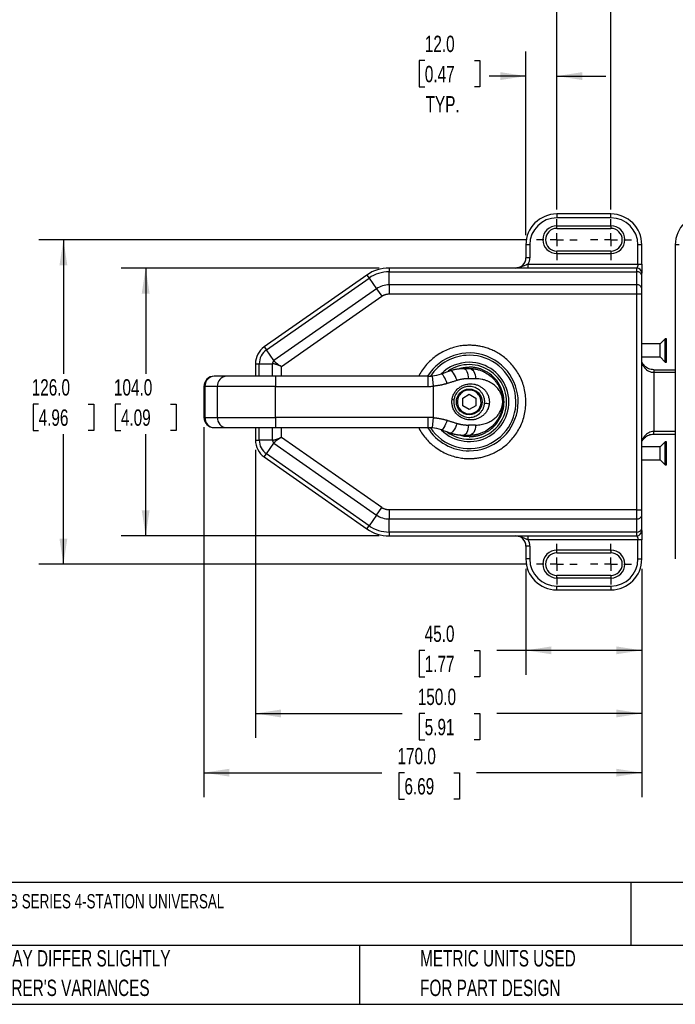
# Model space of a CAD drawing. Header units: millimetres. Extents: x 19 to 819, y 19 to 629.
# Tile 2 of 9: x 230 to 485, y 19 to 401. Entities that reach past the tile are written whole.
import ezdxf

# ---------------------------------------------------------------- set-up
doc = ezdxf.new("R2010")
doc.units = ezdxf.units.MM
doc.header["$LTSCALE"] = 3
doc.linetypes.add('CENTERX2', pattern=[20.32, 12.7, -2.54, 2.54, -2.54])
doc.layers.add('CENTER', color=40, linetype='CENTERX2')
doc.layers.add('DIMENSIONS', color=140, linetype='Continuous', lineweight=25)
doc.layers.add('TEXT', color=140, linetype='Continuous', lineweight=25)
doc.styles.add('SLDTEXTSTYLE0', font='TXT', dxfattribs={"width": 0.7})
doc.dimstyles.new('SLDDIMSTYLE0', dxfattribs={"dimtxt": 6.474023, "dimasz": 9.906, "dimexe": 0, "dimexo": 0.0625, "dimgap": 1.618506, "dimtad": 0, "dimtih": 1, "dimtoh": 1, "dimrnd": 1e-09, "dimzin": 4, "dimdsep": 46, "dimtxsty": 'SLDTEXTSTYLE0', "dimsah": 1, "dimcen": 0.09, "dimadec": 0, "dimazin": 1, "dimtfac": 1, "dimtofl": 0, "dimtmove": 0, "dimatfit": 3, "dimfxl": 0, "dimfrac": 2, "dimtolj": 1, "dimtzin": 12, "dimarcsym": 0})
doc.dimstyles.new('SLDDIMSTYLE3', dxfattribs={"dimtxt": 6.474023, "dimasz": 9.906, "dimexe": 0, "dimexo": 0.0625, "dimgap": 1.618506, "dimtad": 0, "dimtih": 1, "dimtoh": 1, "dimrnd": 1e-09, "dimzin": 4, "dimdsep": 46, "dimtxsty": 'SLDTEXTSTYLE0', "dimsah": 1, "dimcen": 0.09, "dimadec": 0, "dimazin": 1, "dimtfac": 1, "dimtmove": 0, "dimatfit": 0, "dimfxl": 0, "dimfrac": 2, "dimtolj": 1, "dimtzin": 12, "dimarcsym": 0})

# ---------------------------------------------------------------- blocks, each defined once
blk = doc.blocks.new('_D')
at = {"layer": 'DIMENSIONS'}
for p, q in [((369.56, 305), (269.37, 305)), ((278.9, 305), (278.9, 263.93)), ((269.28, 252.19), (267.1, 252.19)), ((267.1, 252.19), (267.1, 241.9)), ((288.52, 252.19), (290.69, 252.19)), ((290.69, 252.19), (290.69, 241.9)), ((267.1, 241.9), (269.28, 241.9)), ((290.69, 241.9), (288.52, 241.9)), ((278.9, 201), (278.9, 240.45)), ((369.56, 201), (269.37, 201))]:
    blk.add_line(p, q, dxfattribs=at)
for points in [[(278.9, 305), (277.37, 295.1), (280.42, 295.1)], [(278.9, 201), (280.42, 210.91), (277.37, 210.91)]]:
    blk.add_solid(points, dxfattribs=at)
at = {"layer": 'DIMENSIONS', "char_height": 6.35, "attachment_point": 1, "style": 'SLDTEXTSTYLE0'}
for s, insert in [('104.0', (266.59, 261.82)), ('4.09', (269.28, 250.09))]:
    blk.add_mtext(s, dxfattribs=dict(at, insert=insert))
blk = doc.blocks.new('_D_1')
at = {"layer": 'DIMENSIONS'}
for p, q in [((426.76, 316), (237.43, 316)), ((246.96, 316), (246.96, 263.93)), ((237.34, 252.19), (235.17, 252.19)), ((235.17, 252.19), (235.17, 241.9)), ((256.58, 252.19), (258.75, 252.19)), ((258.75, 252.19), (258.75, 241.9)), ((235.17, 241.9), (237.34, 241.9)), ((258.75, 241.9), (256.58, 241.9)), ((246.96, 190), (246.96, 240.45)), ((426.76, 190), (237.43, 190))]:
    blk.add_line(p, q, dxfattribs=at)
for points in [[(246.96, 316), (245.44, 306.1), (248.48, 306.1)], [(246.96, 190), (248.48, 199.91), (245.44, 199.91)]]:
    blk.add_solid(points, dxfattribs=at)
at = {"layer": 'DIMENSIONS', "char_height": 6.35, "attachment_point": 1, "style": 'SLDTEXTSTYLE0'}
for s, insert in [('126.0', (234.65, 261.82)), ('4.96', (237.34, 250.09))]:
    blk.add_mtext(s, dxfattribs=dict(at, insert=insert))
blk = doc.blocks.new('_D_6')
at = {"layer": 'DIMENSIONS'}
for p, q in [((426.51, 317.81), (426.51, 389.07)), ((438.51, 327.75), (438.51, 389.07)), ((387.27, 385.6), (385.09, 385.6)), ((385.09, 385.6), (385.09, 375.32)), ((406.51, 385.6), (408.68, 385.6)), ((408.68, 385.6), (408.68, 375.32)), ((426.51, 379.55), (412.3, 379.55)), ((438.51, 379.55), (457.56, 379.55)), ((385.09, 375.32), (387.27, 375.32)), ((408.68, 375.32), (406.51, 375.32))]:
    blk.add_line(p, q, dxfattribs=at)
for points in [[(426.51, 379.55), (416.61, 381.07), (416.61, 378.02)], [(438.51, 379.55), (448.42, 378.02), (448.42, 381.07)]]:
    blk.add_solid(points, dxfattribs=at)
at = {"layer": 'DIMENSIONS', "char_height": 6.35, "attachment_point": 1, "style": 'SLDTEXTSTYLE0'}
for s, insert in [('12.0', (387.27, 395.24)), ('0.47', (387.27, 383.5)), ('TYP.', (387.58, 371.76))]:
    blk.add_mtext(s, dxfattribs=dict(at, insert=insert))
blk = doc.blocks.new('_D_9')
at = {"layer": 'DIMENSIONS'}
for p, q in [((496.51, 327.75), (496.51, 431.65)), ((512.51, 327.75), (512.51, 431.65)), ((556.41, 428.18), (554.23, 428.18)), ((554.23, 428.18), (554.23, 417.89)), ((575.64, 428.18), (577.82, 428.18)), ((577.82, 428.18), (577.82, 417.89)), ((496.51, 422.13), (477.46, 422.13)), ((512.51, 422.13), (550.61, 422.13)), ((554.23, 417.89), (556.41, 417.89)), ((577.82, 417.89), (575.64, 417.89))]:
    blk.add_line(p, q, dxfattribs=at)
for points in [[(496.51, 422.13), (486.61, 423.65), (486.61, 420.6)], [(512.51, 422.13), (522.42, 420.6), (522.42, 423.65)]]:
    blk.add_solid(points, dxfattribs=at)
at = {"layer": 'DIMENSIONS', "char_height": 6.35, "attachment_point": 1, "style": 'SLDTEXTSTYLE0'}
for s, insert in [('16.0', (556.41, 437.82)), ('0.63', (556.41, 426.08)), ('(2X)', (556.59, 414.34))]:
    blk.add_mtext(s, dxfattribs=dict(at, insert=insert))
blk = doc.blocks.new('_D_10')
at = {"layer": 'DIMENSIONS'}
for p, q in [((438.51, 327.75), (438.51, 431.65)), ((459.51, 327.75), (459.51, 431.65)), ((387.27, 428.18), (385.09, 428.18)), ((385.09, 428.18), (385.09, 417.89)), ((406.51, 428.18), (408.68, 428.18)), ((408.68, 428.18), (408.68, 417.89)), ((438.51, 422.13), (412.3, 422.13)), ((459.51, 422.13), (478.56, 422.13)), ((385.09, 417.89), (387.27, 417.89)), ((408.68, 417.89), (406.51, 417.89))]:
    blk.add_line(p, q, dxfattribs=at)
for points in [[(438.51, 422.13), (428.61, 423.65), (428.61, 420.6)], [(459.51, 422.13), (469.42, 420.6), (469.42, 423.65)]]:
    blk.add_solid(points, dxfattribs=at)
at = {"layer": 'DIMENSIONS', "char_height": 6.35, "attachment_point": 1, "style": 'SLDTEXTSTYLE0'}
for s, insert in [('21.0', (387.27, 437.82)), ('0.83', (387.27, 426.08)), ('(2X)', (387.45, 414.34))]:
    blk.add_mtext(s, dxfattribs=dict(at, insert=insert))
blk = doc.blocks.new('_D_14')
at = {"layer": 'DIMENSIONS'}
for p, q in [((426.51, 188.19), (426.51, 147)), ((471.51, 188.19), (471.51, 147)), ((387.22, 156.52), (385.05, 156.52)), ((385.05, 156.52), (385.05, 146.23)), ((406.46, 156.52), (408.64, 156.52)), ((408.64, 156.52), (408.64, 146.23)), ((426.51, 156.52), (415.23, 156.52)), ((471.51, 156.52), (426.51, 156.52)), ((385.05, 146.23), (387.22, 146.23)), ((408.64, 146.23), (406.46, 146.23))]:
    blk.add_line(p, q, dxfattribs=at)
for points in [[(426.51, 156.52), (436.42, 155), (436.42, 158.04)], [(471.51, 156.52), (461.61, 158.04), (461.61, 155)]]:
    blk.add_solid(points, dxfattribs=at)
at = {"layer": 'DIMENSIONS', "char_height": 6.35, "attachment_point": 1, "style": 'SLDTEXTSTYLE0'}
for s, insert in [('45.0', (387.22, 166.16)), ('1.77', (387.22, 154.42))]:
    blk.add_mtext(s, dxfattribs=dict(at, insert=insert))
blk = doc.blocks.new('_D_15')
at = {"layer": 'DIMENSIONS'}
for p, q in [((321.51, 234.36), (321.51, 122.48)), ((471.51, 188.19), (471.51, 122.48)), ((321.51, 132), (378.45, 132)), ((387.22, 132), (385.05, 132)), ((385.05, 132), (385.05, 121.71)), ((406.46, 132), (408.64, 132)), ((408.64, 132), (408.64, 121.71)), ((471.51, 132), (415.23, 132)), ((385.05, 121.71), (387.22, 121.71)), ((408.64, 121.71), (406.46, 121.71))]:
    blk.add_line(p, q, dxfattribs=at)
for points in [[(321.51, 132), (331.42, 130.48), (331.42, 133.53)], [(471.51, 132), (461.61, 133.53), (461.61, 130.48)]]:
    blk.add_solid(points, dxfattribs=at)
at = {"layer": 'DIMENSIONS', "char_height": 6.35, "attachment_point": 1, "style": 'SLDTEXTSTYLE0'}
for s, insert in [('150.0', (384.53, 141.64)), ('5.91', (387.22, 129.9))]:
    blk.add_mtext(s, dxfattribs=dict(at, insert=insert))
blk = doc.blocks.new('_D_16')
at = {"layer": 'DIMENSIONS'}
for p, q in [((301.51, 243.19), (301.51, 99.48)), ((471.51, 188.19), (471.51, 99.48)), ((301.51, 109.01), (370.59, 109.01)), ((379.36, 109.01), (377.19, 109.01)), ((377.19, 109.01), (377.19, 98.72)), ((398.6, 109.01), (400.77, 109.01)), ((400.77, 109.01), (400.77, 98.72)), ((471.51, 109.01), (407.37, 109.01)), ((377.19, 98.72), (379.36, 98.72)), ((400.77, 98.72), (398.6, 98.72))]:
    blk.add_line(p, q, dxfattribs=at)
for points in [[(301.51, 109.01), (311.42, 107.48), (311.42, 110.53)], [(471.51, 109.01), (461.61, 110.53), (461.61, 107.48)]]:
    blk.add_solid(points, dxfattribs=at)
at = {"layer": 'DIMENSIONS', "char_height": 6.35, "attachment_point": 1, "style": 'SLDTEXTSTYLE0'}
for s, insert in [('170.0', (376.67, 118.64)), ('6.69', (379.36, 106.9))]:
    blk.add_mtext(s, dxfattribs=dict(at, insert=insert))
blk = doc.blocks.new('SW_CENTERMARKSYMBOL_5')
at = {"layer": 'CENTER', "color": 0}
for p, q in [((0, 5.08), (0, 7.94)), ((0, 0), (-2.54, 0)), ((0, 0), (0, 2.54)), ((0, 0), (0, -2.54)), ((0, 0), (2.54, 0)), ((5.08, 0), (7.94, 0)), ((-5.08, 0), (-7.94, 0)), ((0, -5.08), (0, -7.94))]:
    blk.add_line(p, q, dxfattribs=at)
blk = doc.blocks.new('SW_CENTERMARKSYMBOL_6')
at = {"layer": 'CENTER', "color": 0}
for p, q in [((0, 5.08), (0, 7.94)), ((0, 0), (-2.54, 0)), ((0, 0), (0, 2.54)), ((0, 0), (0, -2.54)), ((0, 0), (2.54, 0)), ((5.08, 0), (7.94, 0)), ((-5.08, 0), (-7.94, 0)), ((0, -5.08), (0, -7.94))]:
    blk.add_line(p, q, dxfattribs=at)
blk = doc.blocks.new('SW_CENTERMARKSYMBOL_7')
at = {"layer": 'CENTER', "color": 0}
for p, q in [((0, 5.08), (0, 7.94)), ((0, 0), (-2.54, 0)), ((0, 0), (0, 2.54)), ((0, 0), (0, -2.54)), ((0, 0), (2.54, 0)), ((5.08, 0), (7.94, 0)), ((-5.08, 0), (-7.94, 0)), ((0, -5.08), (0, -7.94))]:
    blk.add_line(p, q, dxfattribs=at)
blk = doc.blocks.new('SW_CENTERMARKSYMBOL_8')
at = {"layer": 'CENTER', "color": 0}
for p, q in [((0, 5.08), (0, 7.94)), ((0, 0), (-2.54, 0)), ((0, 0), (0, 2.54)), ((0, 0), (0, -2.54)), ((0, 0), (2.54, 0)), ((5.08, 0), (7.94, 0)), ((-5.08, 0), (-7.94, 0)), ((0, -5.08), (0, -7.94))]:
    blk.add_line(p, q, dxfattribs=at)

msp = doc.modelspace()

# ---------------------------------------------------------------- linework, layer by layer
for p, q in [((438.515, 326.004), (438.515, 324.504)), ((459.515, 326.004), (438.515, 326.004)), ((459.515, 324.504), (459.515, 326.004)), ((459.515, 324.504), (438.515, 324.504)), ((438.515, 321.404), (459.515, 321.404)), ((438.515, 320.404), (438.515, 321.404)), ((459.515, 321.404), (459.515, 320.404)), ((438.515, 320.404), (459.515, 320.404)), ((428.015, 314.004), (426.515, 314.004)), ((426.515, 314.004), (426.515, 309.004)), ((428.015, 314.004), (428.015, 309.004)), ((471.515, 314.004), (470.015, 314.004)), ((470.015, 306.504), (470.015, 314.004)), ((471.515, 306.504), (471.515, 314.004)), ((486.015, 314.004), (484.515, 314.004)), ((484.515, 314.004), (484.515, 192.004)), ((459.515, 311.604), (438.515, 311.604)), ((438.515, 310.604), (438.515, 311.604)), ((438.515, 310.604), (459.515, 310.604)), ((459.515, 311.604), (459.515, 310.604)), ((428.015, 309.004), (426.515, 309.004)), ((427.414, 305.004), (427.414, 306.504)), ((427.414, 306.504), (470.015, 306.504)), ((470.015, 306.504), (471.515, 306.504)), ((364.77, 302.291), (324.926, 274.393)), ((364.77, 302.291), (365.61, 301.092)), ((373.373, 305.004), (373.373, 303.539)), ((469.515, 305.004), (373.373, 305.004)), ((373.373, 298.468), (373.373, 303.539)), ((373.373, 303.539), (469.515, 303.539)), ((469.515, 305.004), (469.515, 303.539)), ((469.515, 303.539), (469.515, 298.468)), ((471.515, 297.054), (471.515, 302.125)), ((325.766, 273.193), (365.61, 301.092)), ((365.61, 301.092), (368.518, 296.938)), ((373.373, 298.468), (373.373, 294.933)), ((469.515, 298.468), (373.373, 298.468)), ((469.515, 298.468), (469.515, 294.933)), ((368.518, 296.938), (328.675, 269.039)), ((368.518, 296.938), (370.546, 294.041)), ((373.373, 294.933), (469.515, 294.933)), ((469.515, 294.933), (469.515, 211.075)), ((469.515, 294.933), (471.515, 294.933)), ((471.515, 211.075), (471.515, 294.933)), ((331.586, 266.761), (370.546, 294.041)), ((478.668, 275.529), (471.515, 275.529)), ((480.642, 277.504), (478.668, 275.529)), ((478.668, 270.479), (478.668, 275.529)), ((481.142, 277.504), (480.642, 277.504)), ((480.642, 268.504), (480.642, 277.504)), ((481.142, 273.004), (481.142, 277.504)), ((324.926, 274.393), (325.766, 273.193)), ((328.675, 269.039), (325.766, 273.193)), ((481.142, 268.504), (481.142, 273.004)), ((321.515, 267.839), (321.515, 263.004)), ((321.515, 267.839), (322.979, 267.839)), ((322.979, 267.839), (328.05, 267.839)), ((322.979, 263.004), (322.979, 267.839)), ((328.05, 267.839), (328.05, 263.004)), ((471.515, 270.479), (478.668, 270.479)), ((478.668, 270.479), (480.642, 268.504)), ((480.642, 268.504), (481.142, 268.504)), ((331.586, 263.004), (331.586, 266.761)), ((402.16, 266.004), (404.515, 266.004)), ((476.142, 265.504), (476.142, 264.504)), ((476.142, 265.504), (484.515, 265.504)), ((476.142, 264.504), (476.142, 241.504)), ((476.142, 264.504), (484.515, 264.504)), ((310.326, 263.004), (305.515, 263.004)), ((329.271, 263.004), (310.326, 263.004)), ((382.311, 263.004), (329.271, 263.004)), ((329.271, 263.004), (329.271, 259.004)), ((388.628, 263.004), (382.311, 263.004)), ((388.628, 259.004), (388.628, 263.004)), ((390.118, 263.078), (390.515, 259.098)), ((406.95, 262.004), (404.185, 262.004)), ((301.515, 259.004), (301.515, 247.004)), ((301.906, 259.004), (301.515, 259.004)), ((301.906, 259.004), (301.906, 247.004)), ((306.717, 259.004), (301.906, 259.004)), ((329.271, 259.004), (306.717, 259.004)), ((306.717, 259.004), (306.717, 247.004)), ((329.271, 247.004), (329.271, 259.004)), ((329.271, 259.004), (388.628, 259.004)), ((390.515, 259.098), (390.515, 246.91)), ((401.965, 254.476), (404.515, 255.948)), ((401.965, 251.532), (401.965, 254.476)), ((404.515, 255.948), (407.065, 254.476)), ((407.065, 254.476), (407.065, 251.532)), ((404.515, 250.059), (401.965, 251.532)), ((407.065, 251.532), (404.515, 250.059)), ((301.515, 247.004), (301.906, 247.004)), ((301.906, 247.004), (306.717, 247.004)), ((306.717, 247.004), (329.271, 247.004)), ((388.628, 247.004), (329.271, 247.004)), ((329.271, 247.004), (329.271, 243.004)), ((388.628, 243.004), (388.628, 247.004)), ((390.515, 246.91), (390.118, 242.93)), ((305.515, 243.004), (310.326, 243.004)), ((310.326, 243.004), (329.271, 243.004)), ((321.515, 243.004), (321.515, 238.168)), ((322.979, 238.168), (322.979, 243.004)), ((328.05, 243.004), (328.05, 238.168)), ((329.271, 243.004), (382.311, 243.004)), ((331.586, 239.247), (331.586, 243.004)), ((382.311, 243.004), (388.628, 243.004)), ((406.95, 244.004), (404.185, 244.004)), ((476.142, 240.504), (476.142, 241.504)), ((484.515, 241.504), (476.142, 241.504)), ((321.515, 238.168), (322.979, 238.168)), ((328.05, 238.168), (322.979, 238.168)), ((370.546, 211.966), (331.586, 239.247)), ((404.515, 240.004), (402.16, 240.004)), ((476.142, 240.504), (484.515, 240.504)), ((480.642, 237.504), (478.668, 235.529)), ((481.142, 237.504), (480.642, 237.504)), ((480.642, 228.504), (480.642, 237.504)), ((481.142, 233.004), (481.142, 237.504)), ((325.766, 232.815), (328.675, 236.969)), ((328.675, 236.969), (368.518, 209.07)), ((478.668, 235.529), (471.515, 235.529)), ((478.668, 230.479), (478.668, 235.529)), ((324.926, 231.615), (325.766, 232.815)), ((324.926, 231.615), (364.77, 203.717)), ((365.61, 204.916), (325.766, 232.815)), ((471.515, 230.479), (478.668, 230.479)), ((478.668, 230.479), (480.642, 228.504)), ((481.142, 228.504), (481.142, 233.004)), ((480.642, 228.504), (481.142, 228.504)), ((368.518, 209.07), (370.546, 211.966)), ((469.515, 211.075), (373.373, 211.075)), ((373.373, 211.075), (373.373, 207.539)), ((469.515, 211.075), (471.515, 211.075)), ((469.515, 211.075), (469.515, 207.539)), ((368.518, 209.07), (365.61, 204.916)), ((373.373, 207.539), (469.515, 207.539)), ((373.373, 202.468), (373.373, 207.539)), ((469.515, 207.539), (469.515, 202.468)), ((471.515, 203.883), (471.515, 208.954)), ((364.77, 203.717), (365.61, 204.916)), ((469.515, 202.468), (373.373, 202.468)), ((373.373, 202.468), (373.373, 201.004)), ((373.373, 201.004), (469.515, 201.004)), ((427.414, 199.504), (427.414, 201.004)), ((470.015, 199.504), (427.414, 199.504)), ((469.515, 202.468), (469.515, 201.004)), ((471.515, 199.504), (470.015, 199.504)), ((470.015, 192.004), (470.015, 199.504)), ((471.515, 192.004), (471.515, 199.504)), ((428.015, 197.004), (426.515, 197.004)), ((426.515, 197.004), (426.515, 192.004)), ((428.015, 197.004), (428.015, 192.004)), ((459.515, 195.404), (438.515, 195.404)), ((438.515, 194.404), (438.515, 195.404)), ((459.515, 195.404), (459.515, 194.404)), ((428.015, 192.004), (426.515, 192.004)), ((438.515, 194.404), (459.515, 194.404)), ((470.015, 192.004), (471.515, 192.004)), ((438.515, 184.604), (438.515, 185.604)), ((459.515, 185.604), (438.515, 185.604)), ((459.515, 184.604), (438.515, 184.604)), ((459.515, 185.604), (459.515, 184.604)), ((438.515, 181.504), (459.515, 181.504)), ((438.515, 180.004), (438.515, 181.504)), ((438.515, 180.004), (459.515, 180.004)), ((459.515, 181.504), (459.515, 180.004))]:
    msp.add_line(p, q)
at = {"flags": 128}
for points in [[(395.928, 260.15), (395.643, 260.916), (395.337, 261.651), (395.022, 262.323), (394.711, 262.904), (394.418, 263.369), (394.154, 263.7), (393.931, 263.882), (393.758, 263.909)], [(399.768, 261.341), (399.483, 262.133), (399.15, 262.891), (398.783, 263.58), (398.4, 264.169), (398.016, 264.633), (397.649, 264.951), (397.315, 265.109), (397.029, 265.099)], [(402.16, 266.004), (402.555, 265.927), (402.935, 265.699), (403.285, 265.33), (403.592, 264.832), (403.844, 264.226), (404.031, 263.535), (404.146, 262.784), (404.185, 262.004)], [(404.515, 266.004), (404.99, 265.927), (405.447, 265.699), (405.868, 265.33), (406.237, 264.832), (406.539, 264.226), (406.764, 263.535), (406.903, 262.784), (406.95, 262.004)], [(395.928, 245.858), (395.643, 245.091), (395.337, 244.357), (395.022, 243.685), (394.711, 243.104), (394.418, 242.639), (394.154, 242.308), (393.931, 242.125), (393.758, 242.099)], [(399.768, 244.667), (399.483, 243.874), (399.15, 243.117), (398.783, 242.428), (398.4, 241.838), (398.016, 241.374), (397.649, 241.057), (397.315, 240.899), (397.029, 240.909)], [(404.185, 244.004), (404.146, 243.224), (404.031, 242.473), (403.844, 241.782), (403.592, 241.175), (403.285, 240.678), (402.935, 240.308), (402.555, 240.081), (402.16, 240.004)], [(406.95, 244.004), (406.903, 243.224), (406.764, 242.473), (406.539, 241.782), (406.237, 241.175), (405.868, 240.678), (405.447, 240.308), (404.99, 240.081), (404.515, 240.004)]]:
    msp.add_lwpolyline(points, dxfattribs=at)
msp.add_circle((404.515, 253.004), 5)
for centre, radius, start, end in [((438.515, 314.004), 12, 90, 180), ((459.515, 314.004), 12, 0, 90), ((496.515, 314.004), 12, 90, 180), ((438.515, 314.004), 10.5, 90, 180), ((438.515, 316.004), 5.4, 90, 270), ((459.515, 314.004), 10.5, 0, 90), ((459.515, 316.004), 5.4, 270, 90), ((438.515, 316.004), 4.4, 90, 270), ((459.515, 316.004), 4.4, 270, 90), ((422.515, 309.004), 4, 270, 0), ((422.515, 309.004), 5.5, 332.9643, 0), ((373.373, 290.004), 15, 90, 125), ((373.373, 290.004), 13.536, 90, 125), ((469.515, 303.004), 2, 0, 90), ((469.765, 301.772), 1.785, 11.42175, 98.04947), ((373.373, 290.004), 8.464, 90, 125), ((469.765, 296.701), 1.785, 11.42175, 98.04947), ((329.515, 267.839), 8, 125, 180), ((329.515, 267.839), 6.536, 125, 180), ((404.515, 253.004), 19, 270, 148.24314), ((404.515, 253.004), 18.121, 213.57179, 90), ((404.515, 253.004), 18.121, 90, 146.42821), ((404.515, 253.004), 15.379, 90, 134.95184), ((404.515, 253.004), 15.379, 225.15378, 90), ((404.515, 253.004), 14.5, 233.97261, 90), ((404.515, 253.004), 14.5, 90, 124.13274), ((305.515, 259.004), 4, 90, 180), ((305.703, 259.207), 3.802, 92.83011, 183.05971), ((310.514, 259.207), 3.802, 92.83011, 183.05971), ((388.628, 278.004), 15, 270, 275.70079), ((388.628, 278.004), 19, 270, 275.70079), ((404.515, 253.004), 4.6, 30, 210), ((397.402, 248.694), 5.121, 77.00015, 85.19077), ((404.515, 253.004), 4.6, 210, 30), ((411.176, 249.208), 3.173, 69.77992, 102.78599), ((305.515, 247.004), 4, 180, 270), ((305.703, 246.801), 3.802, 176.94029, 267.16989), ((310.514, 246.801), 3.802, 176.94029, 267.16989), ((388.628, 228.004), 19, 84.29921, 90), ((404.515, 253.004), 19, 211.75686, 270), ((388.628, 228.004), 15, 84.29921, 90), ((329.515, 238.168), 8, 180, 235), ((329.515, 238.168), 6.536, 180, 235), ((373.373, 216.004), 8.464, 235, 270), ((469.765, 209.307), 1.785, 261.95053, 348.57825), ((373.373, 216.004), 15, 235, 270), ((373.373, 216.004), 13.536, 235, 270), ((469.765, 204.236), 1.785, 261.95053, 348.57825), ((469.515, 203.004), 2, 270, 0), ((422.515, 197.004), 4, 0, 90), ((422.515, 197.004), 5.5, 0, 27.03569), ((438.515, 190.004), 5.4, 90, 270), ((459.515, 190.004), 5.4, 270, 90), ((438.515, 192.004), 12, 180, 270), ((438.515, 192.004), 10.5, 180, 270), ((438.515, 190.004), 4.4, 90, 270), ((459.515, 190.004), 4.4, 270, 90), ((459.515, 192.004), 10.5, 270, 0), ((459.515, 192.004), 12, 270, 0)]:
    msp.add_arc(centre, radius, start, end)
for points, knots in [([(427.414, 306.504), (427.361, 306.486), (427.256, 306.45), (427.098, 306.393), (426.939, 306.333), (426.78, 306.27), (426.621, 306.205), (426.29, 306.067), (425.776, 305.836), (425.149, 305.566), (424.539, 305.341), (424.062, 305.201), (423.634, 305.108), (423.297, 305.053), (422.92, 305.013), (422.663, 305.007), (422.515, 305.004)], [0, 0, 0, 0, 0.030836, 0.0620803, 0.093735, 0.1258023, 0.1582854, 0.1911893, 0.3299529, 0.4842549, 0.5915562, 0.7121349, 0.7768608, 0.8492133, 0.91288, 1, 1, 1, 1]), ([(470.015, 306.504), (470.014, 306.466), (470.014, 306.391), (470.007, 306.279), (469.996, 306.169), (469.981, 306.061), (469.961, 305.956), (469.927, 305.811), (469.864, 305.618), (469.771, 305.414), (469.671, 305.245), (469.601, 305.14), (469.559, 305.076), (469.534, 305.037), (469.518, 305.009), (469.516, 305.006), (469.515, 305.004)], [0, 0, 0, 0, 0.0465296, 0.0929957, 0.1394677, 0.1860152, 0.2327071, 0.2796121, 0.3859624, 0.5192601, 0.6321269, 0.7443029, 0.8043594, 0.8618929, 0.9289399, 1, 1, 1, 1]), ([(471.515, 306.504), (471.515, 305.995), (471.515, 305.562), (471.515, 304.783), (471.515, 304.437), (471.515, 303.83), (471.515, 303.567), (471.515, 303.16), (471.515, 303.004), (471.515, 303.004)], [0, 0, 0, 0, 0.25, 0.25, 0.5, 0.5, 0.75, 0.75, 1, 1, 1, 1]), ([(471.515, 302.125), (471.515, 302.165), (471.515, 302.243), (471.515, 302.351), (471.515, 302.453), (471.515, 302.546), (471.515, 302.631), (471.515, 302.708), (471.515, 302.794), (471.515, 302.88), (471.515, 302.951), (471.515, 302.996), (471.515, 303.001), (471.515, 303.004)], [0, 0, 0, 0, 0.0719773, 0.1433971, 0.2144842, 0.2854665, 0.3565728, 0.4280308, 0.5000648, 0.6256162, 0.7499742, 0.8743615, 1, 1, 1, 1]), ([(370.546, 294.041), (370.606, 294.082), (370.724, 294.163), (370.909, 294.274), (371.097, 294.378), (371.289, 294.473), (371.485, 294.559), (371.686, 294.637), (371.942, 294.723), (372.253, 294.809), (372.623, 294.88), (372.996, 294.925), (373.247, 294.93), (373.373, 294.933)], [0, 0, 0, 0, 0.071754, 0.1431737, 0.214395, 0.2855552, 0.3567915, 0.428241, 0.5000396, 0.6253632, 0.7499742, 0.8746081, 1, 1, 1, 1]), ([(471.515, 294.933), (471.515, 294.989), (471.515, 295.102), (471.515, 295.27), (471.515, 295.436), (471.515, 295.6), (471.515, 295.763), (471.515, 295.923), (471.515, 296.121), (471.515, 296.35), (471.515, 296.602), (471.515, 296.84), (471.515, 296.982), (471.515, 297.054)], [0, 0, 0, 0, 0.0719773, 0.1433971, 0.2144842, 0.2854665, 0.3565728, 0.4280308, 0.5000648, 0.6256162, 0.7499742, 0.8743615, 1, 1, 1, 1]), ([(404.515, 275.004), (403.864, 274.987), (402.52, 274.953), (400.455, 274.659), (398.254, 274.139), (395.944, 273.32), (393.573, 272.154), (391.413, 270.738), (389.518, 269.155), (387.86, 267.451), (386.38, 265.514), (385.39, 264.001), (384.994, 263.122), (384.941, 263.004)], [0, 0, 0, 0, 0.0807939, 0.166947, 0.2583794, 0.3613893, 0.4705981, 0.5858, 0.6812668, 0.776755, 0.8803298, 0.983926, 1, 1, 1, 1]), ([(404.515, 231.004), (404.678, 231.005), (405.003, 231.007), (405.491, 231.024), (405.978, 231.051), (406.465, 231.089), (406.951, 231.137), (407.822, 231.244), (409.072, 231.46), (410.749, 231.881), (412.453, 232.457), (414.234, 233.234), (416.004, 234.203), (417.795, 235.418), (419.513, 236.852), (421.166, 238.559), (422.665, 240.486), (423.994, 242.671), (425.082, 245.042), (425.897, 247.601), (426.403, 250.268), (426.571, 253.004), (426.403, 255.74), (425.898, 258.406), (425.082, 260.965), (423.994, 263.336), (422.666, 265.521), (421.166, 267.449), (419.513, 269.155), (417.795, 270.589), (416.004, 271.805), (414.235, 272.773), (412.453, 273.55), (410.749, 274.127), (409.072, 274.548), (407.742, 274.777), (406.708, 274.898), (405.979, 274.959), (405.247, 274.997), (404.759, 275.002), (404.515, 275.004)], [0, 0, 0, 0, 0.0070706, 0.0141347, 0.0211958, 0.0282574, 0.035323, 0.042396, 0.0663739, 0.0903612, 0.1173856, 0.1444185, 0.1746407, 0.2048703, 0.2382492, 0.2716356, 0.3078494, 0.3440706, 0.3824563, 0.4208495, 0.4604212, 0.5000005, 0.5395722, 0.5791516, 0.6175373, 0.6559304, 0.6921442, 0.7283655, 0.7617444, 0.7951308, 0.825353, 0.8555825, 0.8826069, 0.9096398, 0.9336178, 0.9576051, 0.968208, 0.9788003, 0.9893937, 1, 1, 1, 1]), ([(328.675, 269.039), (328.646, 269.004), (328.588, 268.934), (328.506, 268.824), (328.43, 268.711), (328.359, 268.595), (328.278, 268.449), (328.194, 268.27), (328.112, 268.057), (328.071, 267.913), (328.05, 267.839)], [0, 0, 0, 0, 0.1027386, 0.2031982, 0.3022692, 0.4009057, 0.5001071, 0.6649914, 0.8301567, 1, 1, 1, 1]), ([(331.586, 266.761), (331.513, 266.792), (331.376, 266.85), (331.182, 266.932), (331.013, 267.003), (330.869, 267.064), (330.749, 267.114), (330.511, 267.212), (330.169, 267.347), (329.706, 267.515), (329.266, 267.651), (328.879, 267.747), (328.56, 267.803), (328.295, 267.834), (328.132, 267.837), (328.05, 267.839)], [0, 0, 0, 0, 0.0577606, 0.1090897, 0.153987, 0.1924527, 0.2244869, 0.25009, 0.382898, 0.500058, 0.6289218, 0.7499587, 0.8344283, 0.9176856, 1, 1, 1, 1]), ([(328.675, 269.039), (328.703, 269), (328.76, 268.921), (328.856, 268.803), (328.962, 268.683), (329.076, 268.563), (329.257, 268.387), (329.526, 268.151), (329.89, 267.869), (330.293, 267.586), (330.679, 267.331), (331.118, 267.055), (331.407, 266.873), (331.586, 266.761)], [0, 0, 0, 0, 0.0492998, 0.0989011, 0.1488631, 0.1992441, 0.2501008, 0.3711185, 0.500009, 0.6171483, 0.7499846, 0.8460566, 1, 1, 1, 1]), ([(476.142, 265.504), (475.814, 265.523), (475.137, 265.563), (474.188, 265.87), (473.312, 266.339), (472.294, 267.214), (471.634, 268.02), (471.518, 268.617), (471.515, 268.631)], [0, 0, 0, 0, 0.1361343, 0.281137, 0.4339647, 0.608534, 0.9911854, 1, 1, 1, 1]), ([(471.515, 268.256), (471.518, 268.24), (471.634, 267.524), (472.294, 266.556), (473.312, 265.507), (474.188, 264.943), (475.137, 264.575), (475.814, 264.527), (476.142, 264.504)], [0, 0, 0, 0, 0.0088146, 0.3914659, 0.5660301, 0.7188629, 0.8638636, 1, 1, 1, 1]), ([(397.029, 265.099), (397.15, 265.142), (397.391, 265.228), (397.755, 265.344), (398.12, 265.451), (398.486, 265.549), (398.853, 265.637), (399.221, 265.715), (399.59, 265.784), (399.958, 265.843), (400.327, 265.893), (400.695, 265.934), (401.063, 265.965), (401.43, 265.988), (401.796, 266.001), (402.038, 266.003), (402.16, 266.004)], [0, 0, 0, 0, 0.07152, 0.1429885, 0.2144147, 0.2858082, 0.3571781, 0.428534, 0.4998852, 0.571241, 0.642611, 0.7140044, 0.7854307, 0.8568991, 0.9284191, 1, 1, 1, 1]), ([(400.458, 265.857), (400.55, 265.894), (401.038, 266.089), (401.976, 266.271), (403.237, 266.472), (404.088, 266.493), (404.515, 266.504)], [0, 0, 0, 0, 0.0718563, 0.3817396, 0.6901907, 1, 1, 1, 1]), ([(404.515, 239.504), (404.643, 239.505), (404.899, 239.507), (405.283, 239.524), (405.665, 239.551), (406.045, 239.588), (406.424, 239.637), (406.802, 239.697), (407.178, 239.767), (407.552, 239.848), (407.925, 239.94), (408.54, 240.11), (409.386, 240.396), (410.479, 240.873), (411.565, 241.467), (413.053, 242.477), (414.82, 244.117), (416.565, 246.646), (417.739, 249.68), (418.155, 253.004), (417.739, 256.328), (416.565, 259.361), (414.82, 261.891), (413.054, 263.531), (411.565, 264.541), (410.479, 265.135), (409.386, 265.612), (408.459, 265.925), (407.678, 266.134), (407.054, 266.269), (406.425, 266.374), (405.792, 266.449), (405.155, 266.495), (404.729, 266.501), (404.515, 266.504)], [0, 0, 0, 0, 0.0090887, 0.0181485, 0.0271866, 0.0362104, 0.0452271, 0.0542441, 0.0632689, 0.0723086, 0.0813707, 0.0904623, 0.1175108, 0.1445733, 0.1748231, 0.205085, 0.2718242, 0.344213, 0.4209273, 0.5000026, 0.5790779, 0.6557922, 0.728181, 0.7949202, 0.8251701, 0.8554319, 0.8824804, 0.9095429, 0.9246734, 0.939737, 0.9547674, 0.9697987, 0.984865, 1, 1, 1, 1]), ([(404.515, 266.004), (404.633, 266.003), (404.869, 266.001), (405.222, 265.986), (405.574, 265.962), (405.926, 265.929), (406.276, 265.886), (406.626, 265.833), (406.973, 265.771), (407.319, 265.7), (408.024, 265.534), (409.075, 265.207), (410.753, 264.471), (412.643, 263.26), (414.415, 261.545), (415.823, 259.558), (416.629, 257.832), (417.095, 256.346), (417.286, 255.479), (417.395, 254.784), (417.456, 254.275), (417.505, 253.671), (417.511, 253.237), (417.515, 253.004)], [0, 0, 0, 0, 0.0145807, 0.0292507, 0.0440119, 0.0588661, 0.0738151, 0.0888608, 0.1040049, 0.1192491, 0.1345951, 0.1985797, 0.265054, 0.3844997, 0.5155414, 0.6292206, 0.7584231, 0.8152346, 0.8789824, 0.9016476, 0.9293723, 0.9621565, 1, 1, 1, 1]), ([(395.928, 260.15), (395.781, 260.105), (395.489, 260.016), (395.045, 259.892), (394.6, 259.776), (394.153, 259.668), (393.704, 259.569), (393.253, 259.477), (392.8, 259.393), (392.346, 259.318), (391.89, 259.25), (391.433, 259.191), (390.974, 259.139), (390.668, 259.112), (390.515, 259.098)], [0, 0, 0, 0, 0.08414842, 0.16806415, 0.2517722, 0.33529777, 0.41866621, 0.50190301, 0.58503381, 0.66808432, 0.75108034, 0.83404771, 0.91701231, 1, 1, 1, 1]), ([(399.768, 261.341), (399.603, 261.289), (399.267, 261.185), (398.752, 261.025), (398.22, 260.86), (397.671, 260.69), (397.106, 260.515), (396.523, 260.334), (396.128, 260.212), (395.928, 260.15)], [0, 0, 0, 0, 0.1319783, 0.2675823, 0.4068123, 0.5496687, 0.6961519, 0.8462622, 1, 1, 1, 1]), ([(404.185, 262.004), (404.07, 262.003), (403.84, 262.002), (403.495, 261.989), (403.149, 261.97), (402.805, 261.943), (402.462, 261.907), (402.12, 261.864), (401.779, 261.813), (401.44, 261.754), (401.102, 261.687), (400.766, 261.613), (400.432, 261.53), (400.099, 261.441), (399.879, 261.374), (399.768, 261.341)], [0, 0, 0, 0, 0.0807628, 0.160759, 0.2400209, 0.3185817, 0.3964756, 0.4737376, 0.5504038, 0.6265108, 0.7020962, 0.7771983, 0.8518564, 0.9261101, 1, 1, 1, 1]), ([(417.515, 253.004), (417.515, 253.518), (417.463, 254.034), (417.255, 255.054), (417.1, 255.555), (416.686, 256.537), (416.427, 257.017), (415.8, 257.948), (415.432, 258.4), (414.786, 259.047), (414.556, 259.257), (414.067, 259.661), (413.809, 259.855), (412.991, 260.411), (412.387, 260.747), (411.38, 261.181), (411.026, 261.314), (410.287, 261.55), (409.903, 261.652), (408.712, 261.905), (407.862, 262.004), (406.95, 262.004)], [0, 0, 0, 0, 0.125, 0.125, 0.25, 0.25, 0.375, 0.375, 0.5, 0.5, 0.5625, 0.5625, 0.625, 0.625, 0.75, 0.75, 0.8125, 0.8125, 0.875, 0.875, 1, 1, 1, 1]), ([(397.831, 253.796), (397.842, 253.883), (397.865, 254.057), (397.911, 254.315), (397.967, 254.571), (398.032, 254.825), (398.108, 255.076), (398.249, 255.488), (398.49, 256.048), (398.877, 256.721), (399.333, 257.345), (400.021, 258.098), (401.012, 258.882), (402.322, 259.541), (403.674, 259.918), (405.025, 260.044), (406.324, 259.933), (407.556, 259.614), (408.686, 259.106), (409.711, 258.423), (410.615, 257.568), (411.26, 256.695), (411.688, 255.893), (411.959, 255.229), (412.164, 254.524), (412.273, 253.888), (412.317, 253.372), (412.326, 252.975), (412.314, 252.578), (412.287, 252.317), (412.273, 252.186)], [0, 0, 0, 0, 0.0104544, 0.0208829, 0.0313025, 0.0417302, 0.0521829, 0.0626774, 0.0938562, 0.1251926, 0.1562217, 0.1875132, 0.2500101, 0.3124949, 0.3748217, 0.4361268, 0.4997587, 0.5616382, 0.6245641, 0.6870251, 0.7490085, 0.8115596, 0.8438301, 0.8742127, 0.906361, 0.9368738, 0.9527166, 0.9684155, 0.9841252, 1, 1, 1, 1]), ([(410.515, 253.004), (410.515, 253.215), (410.504, 253.427), (410.459, 253.85), (410.425, 254.057), (410.297, 254.657), (410.172, 255.038), (409.87, 255.736), (409.692, 256.057), (409.293, 256.65), (409.076, 256.917), (408.607, 257.405), (408.357, 257.625), (407.821, 258.022), (407.534, 258.2), (406.939, 258.503), (406.629, 258.629), (405.981, 258.832), (405.642, 258.907), (404.95, 258.998), (404.597, 259.014), (403.873, 258.98), (403.504, 258.93), (402.774, 258.758), (402.41, 258.636), (401.694, 258.314), (401.349, 258.116), (400.695, 257.649), (400.383, 257.374), (399.824, 256.768), (399.575, 256.436), (399.252, 255.892), (399.153, 255.704), (398.977, 255.322), (398.899, 255.126), (398.696, 254.528), (398.602, 254.109), (398.553, 253.683)], [0, 0, 0, 0, 0.03125, 0.03125, 0.0625, 0.0625, 0.125, 0.125, 0.1875, 0.1875, 0.25, 0.25, 0.3125, 0.3125, 0.375, 0.375, 0.4375, 0.4375, 0.5, 0.5, 0.5625, 0.5625, 0.625, 0.625, 0.6875, 0.6875, 0.75, 0.75, 0.8125, 0.8125, 0.875, 0.875, 0.90625, 0.90625, 0.9375, 0.9375, 1, 1, 1, 1]), ([(412.273, 252.186), (412.265, 252.124), (412.249, 252), (412.218, 251.816), (412.183, 251.632), (412.142, 251.448), (412.096, 251.266), (412.045, 251.083), (411.988, 250.901), (411.871, 250.561), (411.666, 250.069), (411.345, 249.478), (410.976, 248.928), (410.438, 248.27), (409.678, 247.559), (408.654, 246.884), (407.518, 246.382), (406.294, 246.069), (404.987, 245.966), (403.645, 246.092), (402.291, 246.481), (400.996, 247.136), (399.813, 248.076), (398.997, 249.074), (398.484, 249.974), (398.176, 250.692), (397.951, 251.443), (397.837, 252.091), (397.791, 252.614), (397.78, 253.009), (397.791, 253.403), (397.818, 253.665), (397.831, 253.796)], [0, 0, 0, 0, 0.00755159, 0.01516677, 0.02286004, 0.03064549, 0.0385367, 0.04654672, 0.05468803, 0.06297251, 0.09329714, 0.1254945, 0.15614366, 0.18817458, 0.2503713, 0.31298078, 0.37520269, 0.43858324, 0.50007025, 0.56359943, 0.62473843, 0.68710289, 0.74937247, 0.81197895, 0.84327797, 0.87442828, 0.90579237, 0.93709372, 0.95284741, 0.96854405, 0.9842421, 1, 1, 1, 1]), ([(398.515, 253.004), (398.515, 252.576), (398.56, 252.154), (398.739, 251.325), (398.875, 250.915), (399.221, 250.148), (399.433, 249.786), (399.931, 249.11), (400.21, 248.805), (400.664, 248.399), (400.821, 248.271), (401.147, 248.034), (401.317, 247.923), (401.834, 247.621), (402.186, 247.461), (402.904, 247.212), (403.271, 247.123), (404.006, 247.014), (404.366, 246.995), (405.072, 247.019), (405.42, 247.062), (406.097, 247.206), (406.421, 247.305), (407.043, 247.552), (407.341, 247.701), (407.912, 248.047), (408.184, 248.245), (408.691, 248.683), (408.927, 248.923), (409.366, 249.456), (409.569, 249.751), (409.926, 250.387), (410.081, 250.729), (410.332, 251.481), (410.424, 251.88), (410.474, 252.303)], [0, 0, 0, 0, 0.0625, 0.0625, 0.125, 0.125, 0.1875, 0.1875, 0.25, 0.25, 0.28125, 0.28125, 0.3125, 0.3125, 0.375, 0.375, 0.4375, 0.4375, 0.5, 0.5, 0.5625, 0.5625, 0.625, 0.625, 0.6875, 0.6875, 0.75, 0.75, 0.8125, 0.8125, 0.875, 0.875, 0.9375, 0.9375, 1, 1, 1, 1]), ([(417.515, 253.004), (417.514, 252.884), (417.512, 252.651), (417.498, 252.314), (417.477, 252), (417.451, 251.71), (417.422, 251.444), (417.39, 251.201), (417.357, 250.982), (417.27, 250.456), (417.095, 249.662), (416.629, 248.175), (415.823, 246.45), (414.415, 244.462), (412.643, 242.748), (410.753, 241.537), (409.075, 240.801), (407.936, 240.447), (407.046, 240.247), (406.419, 240.139), (405.788, 240.062), (405.155, 240.013), (404.727, 240.007), (404.515, 240.004)], [0, 0, 0, 0, 0.0195546, 0.0378444, 0.0548694, 0.0706295, 0.0851248, 0.0983552, 0.1103209, 0.1210216, 0.1847683, 0.2415815, 0.3707831, 0.4844645, 0.6155051, 0.7349531, 0.8014259, 0.8654126, 0.89296, 0.9201822, 0.9470892, 0.9736916, 1, 1, 1, 1]), ([(406.95, 244.004), (407.746, 244.004), (408.495, 244.079), (409.554, 244.276), (409.896, 244.356), (410.56, 244.54), (410.882, 244.645), (411.808, 244.991), (412.371, 245.26), (413.403, 245.858), (413.873, 246.187), (414.726, 246.891), (415.111, 247.268), (415.785, 248.045), (416.077, 248.447), (416.83, 249.684), (417.17, 250.549), (417.354, 251.439)], [0, 0, 0, 0, 0.125, 0.125, 0.1875, 0.1875, 0.25, 0.25, 0.375, 0.375, 0.5, 0.5, 0.625, 0.625, 0.75, 0.75, 1, 1, 1, 1]), ([(390.515, 246.91), (390.656, 246.897), (390.939, 246.872), (391.362, 246.825), (391.785, 246.772), (392.206, 246.711), (392.626, 246.644), (393.044, 246.57), (393.461, 246.489), (393.877, 246.402), (394.291, 246.307), (394.703, 246.205), (395.114, 246.097), (395.522, 245.982), (395.793, 245.899), (395.928, 245.858)], [0, 0, 0, 0, 0.0766052, 0.153189, 0.2297718, 0.3063739, 0.3830156, 0.4597173, 0.5364993, 0.6133816, 0.6903845, 0.767528, 0.8448318, 0.922316, 1, 1, 1, 1]), ([(395.928, 245.858), (396.103, 245.804), (396.45, 245.696), (396.963, 245.537), (397.462, 245.382), (397.949, 245.232), (398.422, 245.085), (398.883, 244.942), (399.331, 244.803), (399.624, 244.712), (399.768, 244.667)], [0, 0, 0, 0, 0.134719, 0.2666607, 0.3958253, 0.522213, 0.6458241, 0.7666587, 0.8847173, 1, 1, 1, 1]), ([(384.941, 243.004), (384.994, 242.886), (385.39, 242.007), (386.38, 240.494), (387.86, 238.557), (389.518, 236.853), (391.412, 235.27), (393.572, 233.854), (395.944, 232.688), (398.253, 231.869), (400.455, 231.349), (402.519, 231.055), (403.864, 231.021), (404.515, 231.004)], [0, 0, 0, 0, 0.0160739, 0.1196487, 0.2232449, 0.3187117, 0.4142, 0.5293832, 0.6385887, 0.7416206, 0.8330292, 0.9191949, 1, 1, 1, 1]), ([(399.768, 244.667), (399.879, 244.634), (400.099, 244.567), (400.432, 244.477), (400.766, 244.395), (401.102, 244.32), (401.44, 244.254), (401.779, 244.195), (402.12, 244.144), (402.462, 244.101), (402.805, 244.065), (403.149, 244.038), (403.495, 244.018), (403.84, 244.006), (404.07, 244.005), (404.185, 244.004)], [0, 0, 0, 0, 0.0738899, 0.1481436, 0.2228017, 0.2979038, 0.3734892, 0.4495962, 0.5262624, 0.6035244, 0.6814183, 0.7599791, 0.839241, 0.9192372, 1, 1, 1, 1]), ([(476.142, 241.504), (475.814, 241.481), (475.137, 241.433), (474.188, 241.065), (473.312, 240.501), (472.294, 239.452), (471.634, 238.484), (471.518, 237.768), (471.515, 237.752)], [0, 0, 0, 0, 0.13613427, 0.28113698, 0.43396467, 0.60853402, 0.9911854, 1, 1, 1, 1]), ([(328.05, 238.168), (328.099, 238.169), (328.195, 238.171), (328.348, 238.182), (328.506, 238.199), (328.671, 238.224), (328.918, 238.271), (329.266, 238.356), (329.706, 238.493), (330.169, 238.66), (330.599, 238.83), (331.077, 239.031), (331.392, 239.164), (331.586, 239.247)], [0, 0, 0, 0, 0.0492998, 0.0989011, 0.1488631, 0.1992441, 0.2501008, 0.3711185, 0.500009, 0.6171483, 0.7499846, 0.8460567, 1, 1, 1, 1]), ([(328.05, 238.168), (328.063, 238.124), (328.087, 238.036), (328.13, 237.907), (328.178, 237.78), (328.233, 237.655), (328.306, 237.505), (328.404, 237.334), (328.532, 237.144), (328.627, 237.028), (328.675, 236.969)], [0, 0, 0, 0, 0.1027565, 0.2032249, 0.3022956, 0.4009231, 0.5001071, 0.664984, 0.8301496, 1, 1, 1, 1]), ([(331.586, 239.247), (331.519, 239.205), (331.393, 239.126), (331.214, 239.014), (331.059, 238.916), (330.927, 238.833), (330.817, 238.763), (330.6, 238.625), (330.293, 238.422), (329.89, 238.139), (329.526, 237.857), (329.226, 237.595), (328.997, 237.365), (328.82, 237.166), (328.723, 237.034), (328.675, 236.969)], [0, 0, 0, 0, 0.0577606, 0.1090897, 0.153987, 0.1924527, 0.2244869, 0.25009, 0.382898, 0.500058, 0.6289218, 0.7499587, 0.8344283, 0.9176856, 1, 1, 1, 1]), ([(402.16, 240.004), (402.038, 240.005), (401.796, 240.006), (401.43, 240.02), (401.063, 240.043), (400.695, 240.074), (400.327, 240.115), (399.958, 240.165), (399.59, 240.224), (399.221, 240.293), (398.853, 240.371), (398.486, 240.459), (398.12, 240.557), (397.755, 240.664), (397.391, 240.78), (397.15, 240.866), (397.029, 240.909)], [0, 0, 0, 0, 0.0715809, 0.1431009, 0.2145693, 0.2859956, 0.357389, 0.428759, 0.5001148, 0.571466, 0.6428219, 0.7141918, 0.7855853, 0.8570115, 0.92848, 1, 1, 1, 1]), ([(404.515, 239.504), (403.221, 239.555), (401.827, 239.609), (400.55, 240.114), (400.458, 240.151)], [0, 0, 0, 0, 0.9279426, 1, 1, 1, 1]), ([(471.515, 237.377), (471.518, 237.39), (471.634, 237.988), (472.294, 238.793), (473.312, 239.669), (474.188, 240.138), (475.137, 240.445), (475.814, 240.485), (476.142, 240.504)], [0, 0, 0, 0, 0.0088146, 0.3914659, 0.5660301, 0.7188629, 0.8638636, 1, 1, 1, 1]), ([(373.373, 211.075), (373.301, 211.076), (373.158, 211.078), (372.943, 211.092), (372.729, 211.115), (372.518, 211.148), (372.307, 211.19), (372.098, 211.241), (371.839, 211.317), (371.535, 211.425), (371.191, 211.579), (370.859, 211.757), (370.651, 211.896), (370.546, 211.966)], [0, 0, 0, 0, 0.071754, 0.1431737, 0.214395, 0.2855552, 0.3567915, 0.428241, 0.5000396, 0.6253632, 0.7499742, 0.8746081, 1, 1, 1, 1]), ([(471.515, 208.954), (471.515, 208.994), (471.515, 209.075), (471.515, 209.204), (471.515, 209.338), (471.515, 209.477), (471.515, 209.622), (471.515, 209.772), (471.515, 209.965), (471.515, 210.203), (471.515, 210.489), (471.515, 210.78), (471.515, 210.976), (471.515, 211.075)], [0, 0, 0, 0, 0.0719773, 0.1433971, 0.2144842, 0.2854665, 0.3565728, 0.4280308, 0.5000648, 0.6256162, 0.7499742, 0.8743615, 1, 1, 1, 1]), ([(471.515, 203.004), (471.515, 203.005), (471.515, 203.007), (471.515, 203.021), (471.515, 203.044), (471.515, 203.077), (471.515, 203.119), (471.515, 203.17), (471.515, 203.246), (471.515, 203.354), (471.515, 203.505), (471.515, 203.68), (471.515, 203.815), (471.515, 203.883)], [0, 0, 0, 0, 0.0719773, 0.1433971, 0.2144842, 0.2854665, 0.3565728, 0.4280308, 0.5000648, 0.6256162, 0.7499742, 0.8743615, 1, 1, 1, 1]), ([(471.515, 203.004), (471.515, 203.004), (471.515, 202.848), (471.515, 202.441), (471.515, 202.178), (471.515, 201.57), (471.515, 201.225), (471.515, 200.446), (471.515, 200.013), (471.515, 199.504)], [0, 0, 0, 0, 0.25, 0.25, 0.5, 0.5, 0.75, 0.75, 1, 1, 1, 1]), ([(422.515, 201.004), (422.597, 201.003), (422.75, 201.001), (422.964, 200.988), (423.146, 200.971), (423.392, 200.94), (423.694, 200.889), (424.186, 200.775), (424.746, 200.598), (425.367, 200.35), (425.925, 200.104), (426.392, 199.898), (426.78, 199.737), (427.096, 199.614), (427.309, 199.54), (427.414, 199.504)], [0, 0, 0, 0, 0.04812599, 0.09013333, 0.12603242, 0.15581267, 0.23546978, 0.30667034, 0.45261261, 0.58079776, 0.69966293, 0.80939032, 0.87475116, 0.93828399, 1, 1, 1, 1]), ([(469.515, 201.004), (469.515, 201.003), (469.516, 201.002), (469.523, 200.99), (469.534, 200.973), (469.549, 200.948), (469.568, 200.918), (469.601, 200.868), (469.667, 200.774), (469.764, 200.608), (469.864, 200.39), (469.938, 200.165), (469.983, 199.949), (470.01, 199.729), (470.013, 199.579), (470.015, 199.504)], [0, 0, 0, 0, 0.0434893, 0.0865319, 0.1292045, 0.1715864, 0.213758, 0.2558012, 0.343506, 0.48085, 0.6141827, 0.7205594, 0.8140738, 0.9070359, 1, 1, 1, 1])]:
    msp.add_open_spline(points, degree=3, knots=knots)
for points in [[(390.118, 263.078), (391.377, 263.204), (392.591, 263.484), (393.758, 263.909)], [(393.758, 263.909), (394.869, 264.313), (395.964, 264.711), (397.029, 265.099)], [(398.553, 253.683), (398.528, 253.458), (398.515, 253.23), (398.515, 253.004)], [(410.474, 252.303), (410.501, 252.536), (410.515, 252.77), (410.515, 253.004)], [(417.354, 251.439), (417.461, 251.957), (417.515, 252.481), (417.515, 253.004)], [(393.758, 242.099), (392.591, 242.524), (391.377, 242.804), (390.118, 242.93)], [(397.029, 240.909), (395.964, 241.296), (394.869, 241.695), (393.758, 242.099)]]:
    msp.add_open_spline(points, degree=3)
at = {"layer": 'TEXT'}
for p, q in [((819.15, 66.378), (19.05, 66.378)), ((467.277, 66.378), (467.277, 41.91)), ((819.15, 41.91), (19.05, 41.91)), ((361.939, 41.91), (361.939, 19.05)), ((19.05, 19.05), (819.15, 19.05))]:
    msp.add_line(p, q, dxfattribs=at)

# ---------------------------------------------------------------- block references
at = {"layer": 'CENTER'}
for name, p in [('SW_CENTERMARKSYMBOL_6', (438.515, 316.004)), ('SW_CENTERMARKSYMBOL_5', (459.515, 316.004)), ('SW_CENTERMARKSYMBOL_8', (438.515, 190.004)), ('SW_CENTERMARKSYMBOL_7', (459.515, 190.004))]:
    msp.add_blockref(name, p, dxfattribs=at)

# ---------------------------------------------------------------- texts
at = {"layer": 'TEXT', "attachment_point": 1, "style": 'SLDTEXTSTYLE0'}
for s, insert, char_height in [('IDEM HANDLE AND MOUNTING PLATE, ROTARY, LEFT HAND. FOR USE WITH UGB SERIES 4-STATION UNIVERSAL', (23.897, 61.861), 5.55625), ('PART DIMENSIONS MAY DIFFER SLIGHTLY', (165.358, 40.092), 6.35), ('METRIC UNITS USED', (385.435, 40.092), 6.35), ("DUE TO MANUFACTURER'S VARIANCES", (165.358, 28.625), 6.35), ('FOR PART DESIGN', (385.435, 28.625), 6.35)]:
    msp.add_mtext(s, dxfattribs=dict(at, insert=insert, char_height=char_height))

# ---------------------------------------------------------------- dimensions: what is measured, and where the dimension line sits
at = {"layer": 'DIMENSIONS'}
for base, p1, p2, text, picture, middle in [((459.515, 422.128), (438.515, 323.944), (459.515, 323.944), '<>\\P(2X)', '_D_10', (396.886, 422.128)), ((512.515, 422.128), (496.515, 323.944), (512.515, 323.944), '<>\\P(2X)', '_D_9', (566.025, 422.128)), ((438.515, 379.549), (426.515, 314.004), (438.515, 323.944), '<>\\PTYP.', '_D_6', (396.886, 379.549))]:
    dim = msp.add_linear_dim(base=base, p1=p1, p2=p2, angle=0, text=text, dimstyle='SLDDIMSTYLE3', dxfattribs=at)
    dim.commit()
    dim.dimension.update_dxf_attribs({"geometry": picture, "text_midpoint": middle, "dimtype": 160})
for base, p1, p2, angle, picture, middle in [((246.959, 316.004), (430.575, 190.004), (430.575, 316.004), 90, '_D_1', (246.959, 252.189)), ((278.898, 305.004), (373.373, 201.004), (373.373, 305.004), 90, '_D', (278.898, 252.189)), ((301.515, 109.007), (471.515, 192.004), (301.515, 247.004), 0, '_D_16', (388.98, 109.007)), ((321.515, 132.004), (471.515, 192.004), (321.515, 238.168), 0, '_D_15', (396.842, 132.004)), ((426.515, 156.52), (471.515, 192.004), (426.515, 192.004), 0, '_D_14', (396.842, 156.52))]:
    dim = msp.add_linear_dim(base=base, p1=p1, p2=p2, angle=angle, dimstyle='SLDDIMSTYLE0', dxfattribs=at)
    dim.commit()
    dim.dimension.update_dxf_attribs({"geometry": picture, "text_midpoint": middle, "dimtype": 160})

doc.saveas('drawing.dxf')
